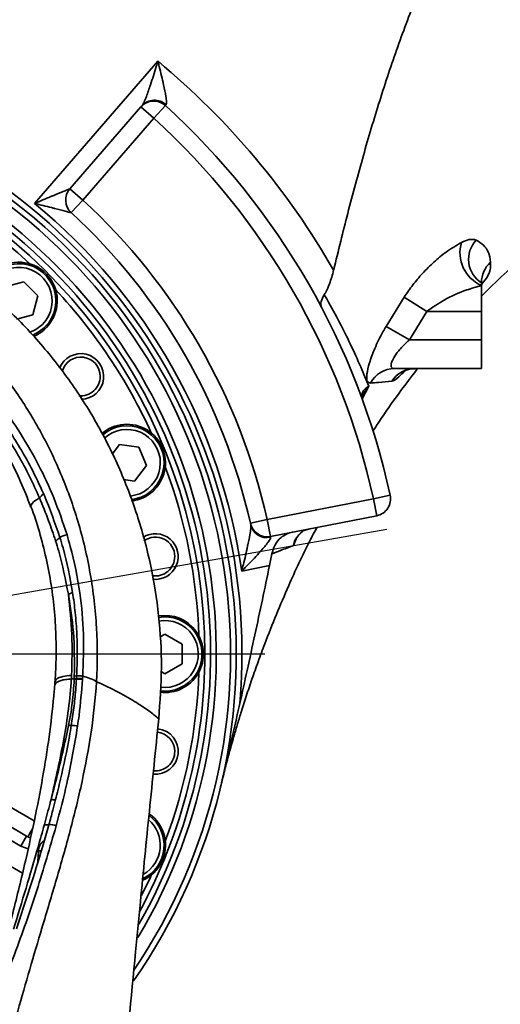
# Model space of a CAD drawing. Header units: millimetres. Extents: x -8713 to 3261, y -18743 to -8704.
# Tile 94 of 156: x -4051 to -3966, y -11454 to -11282. Entities that reach past the tile are written whole.
import ezdxf

# ---------------------------------------------------------------- set-up
doc = ezdxf.new("R2010")
doc.units = ezdxf.units.MM
doc.header["$LTSCALE"] = 10
doc.header["$PDSIZE"] = -1
doc.linetypes.add('CENTER', pattern=[50.8, 31.75, -6.35, 6.35, -6.35])
doc.linetypes.add('CENTERX2', pattern=[20.32, 12.7, -2.54, 2.54, -2.54])
doc.layers.get('Defpoints').update_dxf_attribs({"true_color": 0x5e5e5e})
doc.layers.add('细实线层', color=7, linetype='Continuous')
doc.dimstyles.new('ISO-25', dxfattribs={"dimscale": 20, "dimtxt": 4, "dimasz": 3.05, "dimexe": 3, "dimexo": 0.625, "dimtad": 1, "dimdec": 0, "dimtxsty": 'Standard', "dimcen": 2.5, "dimclrd": 1, "dimclre": 1, "dimclrt": 4, "dimadec": 1, "dimazin": 2, "dimtfac": 1, "dimtdec": 0, "dimtmove": 0, "dimatfit": 0, "dimfxl": 1, "dimarcsym": 0})

# ---------------------------------------------------------------- blocks, each defined once
blk = doc.blocks.new('*U156')
at = {"color": 0, "linetype": 'CENTER', "transparency": 16777216}
blk.add_line((3.6, 0), (105.02, 0), dxfattribs=at)
blk = doc.blocks.new('*D178')
at = {"color": 1, "lineweight": -2, "transparency": 16777216}
for p, q in [((-4456.15, -11079.62), (-4456.15, -10887.56)), ((-4021.75, -11140.62), (-4516.15, -11140.62)), ((-4456.15, -11223.12), (-4456.15, -11140.62)), ((-4189.07, -11223.12), (-4516.15, -11223.12)), ((-4456.15, -11284.12), (-4456.15, -11345.12))]:
    blk.add_line(p, q, dxfattribs=at)
at = {"color": 1, "lineweight": 20, "transparency": 16777216}
for points in [[(-4466.32, -11079.62), (-4445.98, -11079.62), (-4456.15, -11140.62)], [(-4466.32, -11284.12), (-4445.98, -11284.12), (-4456.15, -11223.12)]]:
    blk.add_solid(points, dxfattribs=at)
at = {"layer": 'Defpoints', "color": 0, "lineweight": 20, "transparency": 16777216}
for p in [(-4456.15, -11140.62), (-4009.25, -11140.62), (-4176.57, -11223.12)]:
    blk.add_point(p, dxfattribs=at)
at = {"color": 4, "transparency": 16777216, "insert": (-4508.65, -10953.09), "char_height": 80, "attachment_point": 5, "rotation": 90}
blk.add_mtext('83', dxfattribs=at)
blk = doc.blocks.new('*D179')
at = {"color": 1, "lineweight": -2, "transparency": 16777216}
for p, q in [((-4112.58, -11271.71), (-4112.58, -10963.58)), ((-2969.38, -11152.6), (-2969.38, -10963.58)), ((-4051.58, -11023.58), (-3030.38, -11023.58))]:
    blk.add_line(p, q, dxfattribs=at)
at = {"color": 1, "lineweight": 20, "transparency": 16777216}
for points in [[(-4051.58, -11013.42), (-4051.58, -11033.75), (-4112.58, -11023.58)], [(-3030.38, -11013.42), (-3030.38, -11033.75), (-2969.38, -11023.58)]]:
    blk.add_solid(points, dxfattribs=at)
at = {"layer": 'Defpoints', "color": 0, "lineweight": 20, "transparency": 16777216}
for p in [(-2969.38, -11023.58), (-2969.38, -11165.1), (-4112.58, -11284.21)]:
    blk.add_point(p, dxfattribs=at)
at = {"color": 4, "transparency": 16777216, "insert": (-3540.98, -10971.08), "char_height": 80, "attachment_point": 5}
blk.add_mtext('1143', dxfattribs=at)
blk = doc.blocks.new('*D168')
at = {"color": 1, "lineweight": -2, "transparency": 16777216}
for p, q in [((-2624.13, -11223.12), (-2362.13, -11223.12)), ((-3337.5, -11596.02), (-3395.99, -11655.27))]:
    blk.add_line(p, q, dxfattribs=at)
blk.add_arc((-2969.38, -11223.12), 547.25, 231.7592, 353.6101, dxfattribs=at)
at = {"color": 1, "lineweight": 20, "transparency": 16777216}
for points in [[(-2435.68, -11283.46), (-2415.38, -11284.6), (-2422.13, -11223.12)], [(-3314.83, -11660.56), (-3301.38, -11645.32), (-3353.84, -11612.57)]]:
    blk.add_solid(points, dxfattribs=at)
at = {"layer": 'Defpoints', "color": 0, "lineweight": 20, "transparency": 16777216}
for p in [(-4176.57, -11223.12), (-2969.38, -11223.12), (-2636.63, -11223.12), (-3328.72, -11587.13), (-2967.03, -11770.37)]:
    blk.add_point(p, dxfattribs=at)
at = {"color": 4, "transparency": 16777216, "insert": (-2778.75, -11679.18), "char_height": 80, "attachment_point": 5, "rotation": 22.6847}
blk.add_mtext('130%%D', dxfattribs=at)
blk = doc.blocks.new('*D169')
at = {"color": 1, "lineweight": -2, "transparency": 16777216}
blk.add_arc((-3969.93, -11223.12), 395.04, 288.8561, 351.1439, dxfattribs=at)
at = {"color": 1, "lineweight": 20, "transparency": 16777216}
for points in [[(-3589.74, -11283.16), (-3569.46, -11284.73), (-3574.89, -11223.12)], [(-3839.72, -11606.81), (-3844.79, -11587.12), (-3901.33, -11612.16)]]:
    blk.add_solid(points, dxfattribs=at)
at = {"layer": 'Defpoints', "color": 0, "lineweight": 20, "transparency": 16777216}
for p in [(-4176.57, -11223.12), (-2636.63, -11223.12), (-3945.16, -11363.6), (-3734.03, -11539.99), (-3746.65, -12489.44)]:
    blk.add_point(p, dxfattribs=at)
at = {"color": 4, "transparency": 16777216, "insert": (-3707.87, -11443.02), "char_height": 80, "attachment_point": 5, "rotation": 50}
blk.add_mtext('80°', dxfattribs=at)
blk = doc.blocks.new('*D170')
at = {"color": 1, "lineweight": -2, "transparency": 16777216}
blk.add_arc((-4112.58, -12173.12), 253.67, 304.2348, 76.1888, dxfattribs=at)
at = {"color": 1, "lineweight": 20, "transparency": 16777216}
for points in [[(-4053.24, -11936.88), (-4050.8, -11916.69), (-4112.58, -11919.45)], [(-3965.2, -12391.88), (-3974.53, -12373.81), (-4024.06, -12410.85)]]:
    blk.add_solid(points, dxfattribs=at)
at = {"layer": 'Defpoints', "color": 0, "lineweight": 20, "transparency": 16777216}
for p in [(-4112.58, -11396.72), (-4112.58, -12138.75), (-4112.58, -12173.12), (-3869.21, -12244.68), (-3840.39, -12904.09)]:
    blk.add_point(p, dxfattribs=at)
at = {"color": 4, "transparency": 16777216, "insert": (-3810.81, -12118.76), "char_height": 80, "attachment_point": 5, "rotation": 280.2118}
blk.add_mtext('160%%D', dxfattribs=at)

msp = doc.modelspace()

# ---------------------------------------------------------------- linework, layer by layer
at = {"color": 2, "linetype": 'CENTERX2'}
msp.add_line((-4111.28, -11393.12), (-3943.81, -11363.88), dxfattribs=at)
at = {"color": 4}
for centre, radius, start, end in [((-4112.58, -12173.12), 1935.77, 290, 188), ((-4884.99, -12281.68), 1155.77, 26.45821, 69.54179)]:
    msp.add_arc(centre, radius, start, end, dxfattribs=at)
at = {"layer": '细实线层', "linetype": 'Continuous', "lineweight": 35}
for p, q in [((-4047.95, -11314.21), (-4026.3, -11289.29)), ((-4041.75, -11311.65), (-4029.28, -11297.3)), ((-4027.02, -11299.27), (-4029.28, -11297.3)), ((-4027.02, -11299.27), (-4025, -11297.05)), ((-4027.02, -11299.27), (-4039.49, -11313.61)), ((-4039.49, -11313.61), (-4041.75, -11311.65)), ((-4041.52, -11315.82), (-4039.49, -11313.61)), ((-4053.16, -11328.8), (-4049.81, -11327.91)), ((-4049.81, -11327.91), (-4047.36, -11330.36)), ((-3969.58, -11328.12), (-3969.58, -11328.58)), ((-3969.58, -11328.58), (-3969.58, -11333.12)), ((-4047.36, -11330.36), (-4048.26, -11333.7)), ((-3986.32, -11335.74), (-3983.13, -11330.61)), ((-3979.18, -11333.12), (-3983.13, -11330.61)), ((-4048.26, -11333.7), (-4051.08, -11334.46)), ((-3979.18, -11333.12), (-3982.21, -11338.12)), ((-3969.58, -11333.12), (-3979.18, -11333.12)), ((-3969.58, -11333.12), (-3969.58, -11338.12)), ((-3982.21, -11338.12), (-3986.32, -11335.74)), ((-3982.21, -11338.12), (-3969.58, -11338.12)), ((-3969.58, -11338.12), (-3969.58, -11343.12)), ((-3969.58, -11343.12), (-3984.81, -11343.12)), ((-3989.35, -11346.22), (-3990.49, -11348.4)), ((-3990.47, -11348.03), (-3990.36, -11347.76)), ((-4034.34, -11358.1), (-4033.06, -11356.44)), ((-4033.06, -11356.44), (-4029.63, -11356.89)), ((-4029.63, -11356.89), (-4028.3, -11360.09)), ((-4028.3, -11360.09), (-4030.41, -11362.84)), ((-4030.41, -11362.84), (-4032.34, -11362.58)), ((-4007.18, -11369.58), (-3988.52, -11365.95)), ((-3988.52, -11365.95), (-3985.59, -11365.31)), ((-3987.95, -11368.9), (-3988.52, -11365.95)), ((-4010.1, -11370.23), (-4007.18, -11369.58)), ((-4006.6, -11372.52), (-4007.18, -11369.58)), ((-3987.95, -11368.9), (-4006.6, -11372.52)), ((-4002.06, -11372.95), (-4002.57, -11374.14)), ((-4006.34, -11375.6), (-4006.74, -11377.64)), ((-4006.74, -11377.64), (-4011.62, -11378.59)), ((-4025.99, -11390.19), (-4025.08, -11389.66)), ((-4025.08, -11389.66), (-4022.08, -11391.39)), ((-4022.08, -11391.39), (-4022.08, -11394.86)), ((-4022.08, -11394.86), (-4025.08, -11396.59)), ((-4041.5, -11397.49), (-4040.98, -11397.45)), ((-4040.98, -11397.45), (-4040.58, -11397.41)), ((-4040.97, -11397.02), (-4040.56, -11396.96)), ((-4040.58, -11397.41), (-4040.59, -11397.52)), ((-4040.56, -11396.96), (-4040.58, -11397.41)), ((-4039.52, -11397.47), (-4039.53, -11397.58)), ((-4039.49, -11397.02), (-4039.52, -11397.47)), ((-4025.08, -11396.59), (-4025.75, -11396.2)), ((-4044.37, -11397.93), (-4044.41, -11398.56)), ((-4037.09, -11397.97), (-4037.09, -11397.97)), ((-4025.08, -11399.62), (-4025.93, -11399.57)), ((-4061.06, -11414.78), (-4048, -11422.33)), ((-4052.71, -11423.07), (-4049.34, -11425.01)), ((-4045.43, -11423.03), (-4045.63, -11423.71)), ((-4050.34, -11426.75), (-4053.71, -11424.8)), ((-4050.34, -11426.75), (-4049.34, -11425.01)), ((-4049.07, -11427.22), (-4050.34, -11426.75)), ((-4028.3, -11426.16), (-4028.38, -11426.33)), ((-4055.71, -11428.26), (-4050.06, -11431.52)), ((-4047.35, -11429.44), (-4047.27, -11427.57)), ((-4047.27, -11427.57), (-4046.75, -11427.59)), ((-4030.24, -11445.28), (-4029.39, -11436.53)), ((-4051.1, -11441.26), (-4050.45, -11439.31))]:
    msp.add_line(p, q, dxfattribs=at)
at = {"layer": '细实线层', "linetype": 'Continuous', "lineweight": 35, "flags": 128}
for points in [[(-4048.83, -11336.79), (-4047.73, -11336.29), (-4046.57, -11335.39)], [(-4046.11, -11335.85), (-4047.29, -11336.78), (-4048.27, -11337.28)], [(-4048.55, -11367.38), (-4048.57, -11367.29), (-4048.52, -11367.04), (-4048.34, -11366.75), (-4048.04, -11366.43), (-4047.62, -11366.09), (-4047.09, -11365.74)], [(-4031.25, -11365.47), (-4030.91, -11365.43), (-4029.5, -11365.04)], [(-4029.25, -11365.64), (-4030.7, -11366.06), (-4031.01, -11366.1)], [(-4027.47, -11431.84), (-4027.64, -11432.2), (-4029.19, -11435.41)]]:
    msp.add_lwpolyline(points, dxfattribs=at)
at = {"layer": '细实线层', "linetype": 'Continuous', "lineweight": 35}
for centre, radius, start, end in [((-4112.58, -11393.12), 135, 29.8629, 50.2733), ((-4112.58, -11393.12), 101, 355.0698, 157.8773), ((-4112.58, -11393.12), 100, 325.0709, 214.9977), ((-4112.58, -11393.12), 99, 325.9888, 213.8986), ((-4112.58, -11393.12), 96.5, 329.0153, 210.9889), ((-4027.02, -11299.27), 3, 47.6464, 139), ((-4026.92, -11299.09), 2.96, 46.8114, 138.0323), ((-4112.58, -11393.12), 130, 12.3536, 47.6464), ((-4112.58, -11393.12), 95.5, 330.2852, 209.7729), ((-4112.58, -11393.12), 94.5, 0, 208.3555), ((-4112.58, -11393.12), 127, 12.3536, 47.6464), ((-4112.58, -11393.12), 93.5, 46.9589, 65.5411), ((-4039.49, -11313.61), 3, 139, 227.4082), ((-4112.58, -11393.12), 102, 8.1903, 50.6854), ((-4112.58, -11393.12), 108, 12.5918, 47.4082), ((-4112.58, -11393.12), 105, 12.5918, 47.4082), ((-3967.07, -11322.82), 6.28, 163.3999, 246.4355), ((-3966.94, -11323.98), 4.91, 136.7803, 237.5983), ((-4050.71, -11331.25), 6.75, 80.9887, 160.5396), ((-4050.71, -11331.25), 6.5, 315, 161.5176), ((-4050.71, -11331.25), 6.75, 292.4482, 80.9887), ((-3964.94, -11328.02), 4.64, 131.0332, 181.2493), ((-4050.71, -11331.25), 5.85, 315, 163.6467), ((-4112.58, -11393.12), 93.5, 24.4589, 43.0411), ((-4039.82, -11344.51), 4, 270.978, 158.9207), ((-4039.82, -11344.51), 3.4, 0, 164.9729), ((-3984.78, -11347.93), 4.81, 90.3938, 152.1104), ((-3981.23, -11348), 4.87, 90.1911, 147.0445), ((-4039.82, -11344.51), 3.4, 263.6327, 0), ((-4031.74, -11359.64), 6.75, 58.4887, 131.2011), ((-4031.74, -11359.64), 6.5, 292.5, 131.4616), ((-4031.74, -11359.64), 5.85, 292.5, 133.2937), ((-4031.74, -11359.64), 6.75, 276.9152, 58.4887), ((-4112.58, -11393.12), 93.5, 1.9589, 20.5411), ((-4048.79, -11363.51), 2.81, 307.1073, 328.3314), ((-3988.52, -11365.95), 3, 281, 12.3536), ((-4007.18, -11369.58), 3, 192.5918, 281), ((-4007.18, -11369.79), 2.95, 193.3666, 281.9865), ((-4046.33, -11369.79), 4.07, 300.5601, 314.1692), ((-4041.83, -11375.38), 3.15, 97.7288, 121.9657), ((-4026.76, -11376.05), 4, 263.0677, 122.9066), ((-4026.76, -11376.05), 3.4, 0, 126.2909), ((-4026.76, -11376.05), 3.4, 260.2505, 0), ((-4043.87, -11377.39), 5.58, 289.4108, 297.7839), ((-4025.08, -11393.12), 6.75, 35.9887, 99.6035), ((-4025.08, -11393.12), 6.5, 270, 99.8741), ((-4025.08, -11393.12), 5.85, 262.0372, 100.6943), ((-4025.08, -11393.12), 6.75, 262.7582, 35.9887), ((-4112.58, -11393.12), 94.5, 331.536, 0), ((-4041.75, -11390.94), 6.68, 276.5421, 279.9885), ((-4040.26, -11400.73), 3.23, 76.931, 95.9247), ((-4112.58, -11393.12), 93.5, 339.4589, 358.0411), ((-4041.31, -11398.32), 7.33, 264.826, 268.5366), ((-4041.3, -11408.68), 3.04, 72.8245, 93.7898), ((-4026.76, -11410.19), 4, 264.3172, 83.9942), ((-4026.76, -11410.19), 3.4, 0, 83.9181), ((-4026.76, -11410.19), 3.4, 264.3924, 0), ((-4044.45, -11414.28), 4.36, 262.0606, 272.5438), ((-4031.74, -11426.61), 6.5, 295.7213, 52.9315), ((-4031.74, -11426.61), 6.75, 13.4887, 54.6743), ((-4045.7, -11419.65), 3.39, 261.1487, 274.5807), ((-4045.15, -11425.45), 2.44, 65.8651, 96.7104), ((-4031.74, -11426.61), 5.85, 299.5644, 49.6228), ((-4031.74, -11426.61), 6.75, 294.4043, 13.4887)]:
    msp.add_arc(centre, radius, start, end, dxfattribs=at)
for points, knots in [([(-3995.5, -11325.9), (-3995.09, -11324.21), (-3994.29, -11320.89), (-3993.02, -11315.87), (-3991.7, -11310.87), (-3990.32, -11305.89), (-3988.44, -11299.41), (-3985.96, -11291.49), (-3982.66, -11282.19), (-3978.96, -11273.1), (-3974.73, -11264.24), (-3969.83, -11255.67), (-3964.62, -11248.28), (-3959.23, -11242.09), (-3953.81, -11237.03), (-3947.84, -11232.64), (-3942.08, -11229.43), (-3936.79, -11227.19), (-3932.1, -11225.64), (-3926.56, -11224.3), (-3920.03, -11223.31), (-3915.1, -11223.19), (-3912.58, -11223.12)], [0, 0, 0, 0, 0.036376, 0.070964, 0.10795, 0.144049, 0.178567, 0.248405, 0.316874, 0.383976, 0.45278, 0.521226, 0.589335, 0.640671, 0.692001, 0.743326, 0.794647, 0.8288, 0.862944, 0.897331, 0.947521, 1, 1, 1, 1]), ([(-4029.11, -11297.11), (-4029.01, -11296.96), (-4028.89, -11296.78), (-4028.63, -11296.23), (-4028.23, -11295.23), (-4027.5, -11293.13), (-4026.83, -11291.01), (-4026.4, -11289.62), (-4026.3, -11289.3), (-4026.3, -11289.29)], [0, 0, 0, 0, 0.106118, 0.125681, 0.269485, 0.523729, 0.891224, 0.998029, 1, 1, 1, 1]), ([(-4026.3, -11289.29), (-4026.29, -11289.3), (-4026.22, -11289.62), (-4025.88, -11291.01), (-4025.37, -11293.13), (-4024.94, -11295.23), (-4024.82, -11296.23), (-4024.81, -11296.72), (-4024.86, -11296.85), (-4024.89, -11296.93)], [0, 0, 0, 0, 0.001697, 0.106395, 0.46712, 0.718951, 0.864446, 0.905864, 1, 1, 1, 1]), ([(-4026.17, -11404.5), (-4025.95, -11401.49), (-4025.51, -11395.46), (-4026.05, -11386.39), (-4027.47, -11377.44), (-4029.83, -11368.68), (-4033.09, -11360.22), (-4037.21, -11352.13), (-4042.15, -11344.52), (-4047.86, -11337.46), (-4054.29, -11331.02), (-4061.36, -11325.29), (-4068.99, -11320.32), (-4077.11, -11316.18), (-4085.62, -11312.9), (-4093.84, -11310.7), (-4101.62, -11309.35), (-4106.46, -11309.02), (-4108.88, -11308.86)], [0, 0, 0, 0, 0.064125, 0.12825, 0.192375, 0.2565, 0.320625, 0.384749, 0.448874, 0.512999, 0.577123, 0.641248, 0.705372, 0.769496, 0.83362, 0.897744, 0.948872, 1, 1, 1, 1]), ([(-4047.95, -11314.21), (-4047.95, -11314.21), (-4047.46, -11314), (-4046.5, -11313.59), (-4045.38, -11313.13), (-4044.11, -11312.6), (-4043.01, -11312.15), (-4042.15, -11311.81), (-4041.84, -11311.68), (-4041.75, -11311.65), (-4041.75, -11311.65), (-4041.75, -11311.65)], [0, 0, 0, 0, 0.001982, 0.200363, 0.396145, 0.467043, 0.740131, 0.873177, 0.921688, 0.989526, 1, 1, 1, 1]), ([(-4188.07, -11397.97), (-4188.07, -11397.97), (-4188.21, -11395.52), (-4188.28, -11390.61), (-4187.67, -11382.65), (-4186.14, -11374.16), (-4183.48, -11365.3), (-4179.82, -11356.76), (-4175.14, -11348.68), (-4169.52, -11341.16), (-4163.14, -11334.48), (-4156.11, -11328.75), (-4148.59, -11323.96), (-4140.72, -11320.17), (-4132.64, -11317.41), (-4124.49, -11315.6), (-4117.69, -11314.87), (-4110.96, -11314.72), (-4104.31, -11315.11), (-4096.34, -11316.45), (-4088.6, -11318.63), (-4081.2, -11321.63), (-4074.21, -11325.37), (-4067.61, -11329.84), (-4061.52, -11335.02), (-4055.97, -11340.83), (-4050.98, -11347.29), (-4046.65, -11354.34), (-4043.03, -11361.92), (-4040.09, -11370.17), (-4038, -11379.06), (-4036.9, -11388.49), (-4036.9, -11394.82), (-4037.09, -11397.97), (-4037.09, -11397.97)], [0, 0, 0, 0, 0, 0.029714, 0.059427, 0.096609, 0.133902, 0.171076, 0.208437, 0.245924, 0.283267, 0.318283, 0.353422, 0.388427, 0.420905, 0.453493, 0.485969, 0.50075, 0.53218, 0.563712, 0.595144, 0.62623, 0.657411, 0.688503, 0.720357, 0.752304, 0.784168, 0.817819, 0.851564, 0.885224, 0.923442, 0.961782, 1, 1, 1, 1, 1]), ([(-4041.52, -11315.82), (-4041.52, -11315.82), (-4041.52, -11315.82), (-4041.61, -11315.8), (-4041.93, -11315.72), (-4042.8, -11315.49), (-4043.94, -11315.2), (-4045.74, -11314.74), (-4046.94, -11314.45), (-4047.95, -11314.21), (-4047.95, -11314.21)], [0, 0, 0, 0, 0.010565, 0.080207, 0.127572, 0.260388, 0.532326, 0.603082, 0.998001, 1, 1, 1, 1]), ([(-3983.13, -11330.61), (-3982.64, -11329.89), (-3981.63, -11328.43), (-3979.87, -11326.36), (-3977.92, -11324.42), (-3975.59, -11322.5), (-3973.99, -11321.56), (-3973.08, -11321.03)], [0, 0, 0, 0, 0.169016, 0.34289, 0.539876, 0.741576, 1, 1, 1, 1]), ([(-3973.08, -11321.03), (-3972.63, -11320.83), (-3971.57, -11320.36), (-3970.9, -11320.52), (-3970.53, -11320.61)], [0, 0, 0, 0, 0.433228, 1, 1, 1, 1]), ([(-3970.53, -11320.61), (-3970.07, -11320.89), (-3969.14, -11321.46), (-3968.23, -11322.79), (-3968.07, -11323.89), (-3967.98, -11324.52)], [0, 0, 0, 0, 0.295567, 0.595714, 1, 1, 1, 1]), ([(-3967.98, -11324.52), (-3967.98, -11324.85), (-3967.97, -11325.35), (-3968.07, -11326.03), (-3968.41, -11326.8), (-3968.9, -11327.59), (-3969.45, -11328.25), (-3969.58, -11328.4)], [0, 0, 0, 0, 0.343968, 0.517424, 0.690174, 0.928379, 1, 1, 1, 1]), ([(-4090.48, -11326.28), (-4089.06, -11326.79), (-4086.19, -11327.82), (-4082.01, -11329.72), (-4077.96, -11331.88), (-4074.1, -11334.29), (-4070.46, -11336.93), (-4067.04, -11339.77), (-4063.87, -11342.82), (-4060.89, -11346.09), (-4058.11, -11349.58), (-4055.54, -11353.3), (-4053.18, -11357.23), (-4051.08, -11361.35), (-4049.55, -11364.75), (-4048.83, -11366.81), (-4048.63, -11367.4)], [0, 0, 0, 0, 0.0732, 0.148215, 0.222829, 0.296885, 0.370263, 0.442891, 0.514879, 0.587177, 0.661159, 0.736276, 0.812547, 0.889936, 0.968358, 1, 1, 1, 1]), ([(-3995.5, -11325.9), (-3995.73, -11326.72), (-3996.1, -11328.09), (-3996.74, -11329.5), (-3997.07, -11330.04), (-3997.16, -11330.19)], [0, 0, 0, 0, 0.512754, 0.859796, 1, 1, 1, 1]), ([(-3969.58, -11330.46), (-3969.26, -11330.14), (-3967.66, -11328.47), (-3965.93, -11326.92), (-3964.55, -11325.67)], [0, 0, 0, 0, 0.194553, 1, 1, 1, 1]), ([(-3969.58, -11328.58), (-3970.44, -11328.82), (-3972.62, -11329.43), (-3975.94, -11330.86), (-3978.18, -11332.42), (-3979.18, -11333.12)], [0, 0, 0, 0, 0.266708, 0.671748, 1, 1, 1, 1]), ([(-3969.58, -11328.78), (-3969.56, -11328.64), (-3969.54, -11328.36), (-3969.41, -11327.99), (-3969.39, -11327.95), (-3969.39, -11327.93)], [0, 0, 0, 0, 0.373988, 0.747234, 1, 1, 1, 1]), ([(-3969.54, -11328.22), (-3969.54, -11328.19), (-3969.54, -11328.15), (-3969.54, -11328.17), (-3969.54, -11328.17)], [0, 0, 0, 0, 0.814167, 1, 1, 1, 1]), ([(-3997.55, -11332.56), (-3997.55, -11332.56), (-3997.58, -11332.5), (-3997.73, -11332.15), (-3997.81, -11331.4), (-3997.38, -11330.59), (-3997.16, -11330.19)], [0, 0, 0, 0, 0.003523, 0.096618, 0.547571, 1, 1, 1, 1]), ([(-3997.16, -11330.19), (-3997.01, -11330.44), (-3996.85, -11330.68), (-3996.69, -11330.93), (-3996.69, -11330.93)], [0, 0, 0, 0, 0.999965, 1, 1, 1, 1]), ([(-3996.69, -11330.93), (-3996.69, -11330.93), (-3995.86, -11332.42), (-3994.38, -11335.17), (-3992.4, -11339.14), (-3990.67, -11342.95), (-3989.79, -11345.13), (-3989.35, -11346.22)], [0, 0, 0, 0, 0.000001, 0.220747, 0.442964, 0.720808, 1, 1, 1, 1]), ([(-3989.03, -11345.68), (-3989.26, -11345.63), (-3989.71, -11345.51), (-3989.74, -11344.19), (-3989.28, -11342.15), (-3988.31, -11339.54), (-3987.24, -11337.32), (-3986.5, -11336.05), (-3986.32, -11335.74)], [0, 0, 0, 0, 0.182926, 0.364185, 0.542197, 0.72781, 0.932787, 1, 1, 1, 1]), ([(-4064.3, -11338.4), (-4062.1, -11340.44), (-4058.37, -11343.89), (-4053.86, -11349.41), (-4050.28, -11354.53), (-4047.16, -11359.99), (-4044.38, -11365.91), (-4042.98, -11370.08), (-4042.25, -11372.26)], [0, 0, 0, 0, 0.218314, 0.369174, 0.520038, 0.675301, 0.830568, 1, 1, 1, 1]), ([(-3982.21, -11338.12), (-3982.39, -11338.28), (-3983.06, -11338.87), (-3984.07, -11339.93), (-3984.96, -11341.17), (-3985.31, -11341.9), (-3985.46, -11342.43), (-3985.46, -11342.72), (-3985.3, -11343.02), (-3985.09, -11343.12), (-3984.85, -11343.12), (-3984.81, -11343.12)], [0, 0, 0, 0, 0.076576, 0.300036, 0.487871, 0.624005, 0.657048, 0.792208, 0.824814, 0.971818, 1, 1, 1, 1]), ([(-3988.62, -11354.1), (-3988.28, -11353.57), (-3986.82, -11351.29), (-3984.38, -11347.89), (-3982.07, -11344.78), (-3980.95, -11343.37), (-3980.75, -11343.12)], [0, 0, 0, 0, 0.13926, 0.599236, 0.929515, 1, 1, 1, 1]), ([(-3982.94, -11343.48), (-3983.21, -11343.74), (-3984.01, -11344.56), (-3984.83, -11345.22), (-3985.2, -11345.32), (-3985.32, -11345.35)], [0, 0, 0, 0, 0.256815, 0.778645, 1, 1, 1, 1]), ([(-3983.36, -11343.69), (-3983.36, -11343.69), (-3983.37, -11343.69), (-3983.11, -11343.53), (-3982.57, -11343.31), (-3981.9, -11343.13), (-3981.42, -11343.15), (-3981.23, -11343.15)], [0, 0, 0, 0, 0.142137, 0.348588, 0.579188, 0.838231, 1, 1, 1, 1]), ([(-3985.32, -11345.35), (-3986.07, -11345.41), (-3987.21, -11345.51), (-3988.57, -11345.64), (-3989.03, -11345.68)], [0, 0, 0, 0, 0.658835, 1, 1, 1, 1]), ([(-3990.45, -11348.56), (-3990.51, -11348.18), (-3990.62, -11347.4), (-3990.04, -11346.69), (-3989.54, -11346.33), (-3989.35, -11346.22), (-3989.35, -11346.22)], [0, 0, 0, 0, 0.379458, 0.787578, 0.997319, 1, 1, 1, 1]), ([(-3989.35, -11346.22), (-3989.35, -11346.23), (-3989.63, -11346.59), (-3990.02, -11347.09), (-3990.26, -11347.64), (-3990.32, -11347.78)], [0, 0, 0, 0, 0.009423, 0.746203, 1, 1, 1, 1]), ([(-4052.63, -11353.58), (-4051.2, -11355.86), (-4048.89, -11359.54), (-4047.09, -11363.48), (-4046.4, -11364.98)], [0, 0, 0, 0, 0.6179803, 1, 1, 1, 1]), ([(-4047.09, -11365.74), (-4047.65, -11364.5), (-4049.38, -11360.63), (-4051.58, -11356.96), (-4053.08, -11354.47)], [0, 0, 0, 0, 0.320782, 1, 1, 1, 1]), ([(-4044.26, -11373.3), (-4044.65, -11372.12), (-4045.5, -11369.57), (-4046.54, -11367.08), (-4047.09, -11365.74)], [0, 0, 0, 0, 0.461875, 1, 1, 1, 1]), ([(-4046.4, -11364.98), (-4046.36, -11365.07), (-4045.25, -11367.6), (-4044.36, -11370.2), (-4043.49, -11372.71)], [0, 0, 0, 0, 0.036968, 1, 1, 1, 1]), ([(-4048.56, -11367.39), (-4048.5, -11367.53), (-4047.86, -11369.14), (-4046.91, -11372.32), (-4045.74, -11376.92), (-4044.89, -11381.61), (-4044.34, -11386.32), (-4044.14, -11391.06), (-4044.16, -11394.93), (-4044.29, -11397.23), (-4044.33, -11397.95)], [0, 0, 0, 0, 0.014821, 0.166223, 0.318623, 0.472081, 0.626279, 0.776785, 0.930858, 1, 1, 1, 1]), ([(-4015.32, -11416.4), (-4015.09, -11415.43), (-4014.65, -11413.63), (-4013.89, -11410.73), (-4013.15, -11408.06), (-4012.44, -11405.65), (-4011.7, -11403.24), (-4010.83, -11400.5), (-4009.82, -11397.5), (-4008.74, -11394.44), (-4006.7, -11388.93), (-4003.76, -11381.87), (-4000.64, -11375.09), (-3998.87, -11371.75), (-3998.43, -11370.94)], [0, 0, 0, 0, 0.094432, 0.175658, 0.245885, 0.292804, 0.336195, 0.394534, 0.454132, 0.515359, 0.578212, 0.786287, 0.947647, 1, 1, 1, 1]), ([(-4011.62, -11378.59), (-4011.62, -11378.59), (-4011.52, -11378.21), (-4011.15, -11376.76), (-4010.64, -11374.59), (-4010.2, -11372.46), (-4010.06, -11371.44), (-4010.02, -11370.85), (-4010.03, -11370.65), (-4010.05, -11370.47)], [0, 0, 0, 0, 0.001969, 0.126231, 0.490799, 0.734281, 0.875632, 0.893697, 1, 1, 1, 1]), ([(-4001.14, -11371.84), (-4001.12, -11371.82), (-4000.84, -11371.47), (-4000.23, -11371.32), (-3999.66, -11371.18)], [0, 0, 0, 0, 0.062297, 1, 1, 1, 1]), ([(-4042.01, -11382.66), (-4042.51, -11380.11), (-4043.12, -11376.96), (-4044.07, -11373.89), (-4044.26, -11373.3)], [0, 0, 0, 0, 0.804784, 1, 1, 1, 1]), ([(-4043.49, -11372.71), (-4043.31, -11373.32), (-4042.34, -11376.48), (-4041.75, -11379.72), (-4041.27, -11382.33)], [0, 0, 0, 0, 0.194485, 1, 1, 1, 1]), ([(-4042.25, -11372.26), (-4042.06, -11372.93), (-4041.07, -11376.26), (-4039.93, -11382.07), (-4039.22, -11389.7), (-4039.4, -11394.57), (-4039.49, -11397.02)], [0, 0, 0, 0, 0.08272, 0.414185, 0.70566, 1, 1, 1, 1]), ([(-4006.57, -11372.68), (-4006.57, -11372.77), (-4006.59, -11372.9), (-4006.82, -11373.31), (-4007.4, -11374.09), (-4008.78, -11375.67), (-4010.31, -11377.27), (-4011.35, -11378.32), (-4011.61, -11378.59), (-4011.62, -11378.59)], [0, 0, 0, 0, 0.095284, 0.13453, 0.278014, 0.519517, 0.876965, 0.998314, 1, 1, 1, 1]), ([(-4002.72, -11371.77), (-4002.72, -11371.77), (-4003.44, -11371.91), (-4004.6, -11372.47), (-4005.86, -11373.89), (-4006.19, -11375.08), (-4006.34, -11375.6)], [0, 0, 0, 0, 0.0019439, 0.4428042, 0.752045, 1, 1, 1, 1]), ([(-4002.57, -11374.14), (-4002.57, -11374.14), (-4002.5, -11373.78), (-4002.24, -11372.9), (-4001.55, -11372.24), (-4001.14, -11371.84)], [0, 0, 0, 0, 0.00319, 0.405033, 1, 1, 1, 1]), ([(-4002.26, -11373.39), (-4002.37, -11373.63), (-4002.48, -11373.88), (-4002.57, -11374.14), (-4002.57, -11374.14)], [0, 0, 0, 0, 0.978044, 1, 1, 1, 1]), ([(-4002.29, -11373.38), (-4002.29, -11373.37), (-4002.17, -11373.02), (-4001.79, -11372.45), (-4001.36, -11371.92), (-4001, -11371.73), (-4000.98, -11371.72)], [0, 0, 0, 0, 0.011683, 0.489796, 0.973744, 1, 1, 1, 1]), ([(-4002.57, -11374.14), (-4003.35, -11374.43), (-4004.72, -11374.94), (-4005.86, -11375.4), (-4006.31, -11375.59), (-4006.31, -11375.59)], [0, 0, 0, 0, 0.568378, 0.999998, 1, 1, 1, 1]), ([(-4006.31, -11375.59), (-4006.31, -11375.59), (-4006.32, -11375.59), (-4006.33, -11375.6), (-4006.34, -11375.6)], [0, 0, 0, 0, 0.000154, 1, 1, 1, 1]), ([(-4011.95, -11401.8), (-4011.52, -11399.87), (-4010.63, -11395.86), (-4009.32, -11389.8), (-4008.01, -11383.68), (-4007.16, -11379.64), (-4006.74, -11377.64)], [0, 0, 0, 0, 0.240151, 0.499152, 0.752329, 1, 1, 1, 1]), ([(-4040.97, -11397.02), (-4040.95, -11394.44), (-4040.92, -11389.61), (-4041.67, -11384.86), (-4042.01, -11382.66)], [0, 0, 0, 0, 0.536333, 1, 1, 1, 1]), ([(-4042.01, -11382.66), (-4041.76, -11385.01), (-4041.24, -11389.74), (-4041.39, -11394.48), (-4041.46, -11396.86)], [0, 0, 0, 0, 0.498044, 1, 1, 1, 1]), ([(-4041.27, -11382.33), (-4041.1, -11383.51), (-4040.76, -11385.95), (-4040.5, -11389.62), (-4040.41, -11393.33), (-4040.51, -11395.75), (-4040.56, -11396.96)], [0, 0, 0, 0, 0.242679, 0.503961, 0.751685, 1, 1, 1, 1]), ([(-4041.5, -11397.49), (-4041.5, -11397.49), (-4041.6, -11399.24), (-4041.94, -11402.76), (-4043.06, -11409.83), (-4044.25, -11415.08), (-4045.05, -11418.6)], [0, 0, 0, 0, 0.000003, 0.248806, 0.497736, 1, 1, 1, 1]), ([(-4044.34, -11398.56), (-4044.33, -11398.45), (-4044.31, -11398.23), (-4043.89, -11397.97), (-4043.32, -11397.75), (-4042.52, -11397.57), (-4041.84, -11397.52), (-4041.5, -11397.49)], [0, 0, 0, 0, 0.218031, 0.396153, 0.585861, 0.787146, 1, 1, 1, 1]), ([(-4044.33, -11397.94), (-4044.26, -11397.77), (-4044.14, -11397.43), (-4043.1, -11397.04), (-4042.01, -11396.92), (-4041.46, -11396.86)], [0, 0, 0, 0, 0.309976, 0.654988, 1, 1, 1, 1]), ([(-4041.46, -11396.86), (-4041.47, -11397.07), (-4041.48, -11397.28), (-4041.5, -11397.49), (-4041.5, -11397.49)], [0, 0, 0, 0, 0.999908, 1, 1, 1, 1]), ([(-4040.59, -11397.52), (-4040.64, -11398.15), (-4040.75, -11399.83), (-4041.03, -11402.55), (-4041.35, -11404.62), (-4041.5, -11405.65)], [0, 0, 0, 0, 0.234078, 0.616784, 1, 1, 1, 1]), ([(-4040.99, -11397.58), (-4040.99, -11397.53), (-4040.99, -11397.49), (-4040.98, -11397.45), (-4040.98, -11397.45)], [0, 0, 0, 0, 0.999557, 1, 1, 1, 1]), ([(-4040.98, -11397.45), (-4040.98, -11397.45), (-4040.98, -11397.31), (-4040.97, -11397.16), (-4040.97, -11397.02)], [0, 0, 0, 0, 0.000135, 1, 1, 1, 1]), ([(-4039.52, -11397.47), (-4039.58, -11397.46), (-4039.65, -11397.44), (-4039.85, -11397.41), (-4040.1, -11397.39), (-4040.38, -11397.39), (-4040.53, -11397.4), (-4040.58, -11397.41)], [0, 0, 0, 0, 0.171415, 0.237728, 0.536942, 0.836156, 1, 1, 1, 1]), ([(-4039.49, -11397.02), (-4039.59, -11397), (-4039.78, -11396.96), (-4040.11, -11396.94), (-4040.37, -11396.94), (-4040.51, -11396.96), (-4040.56, -11396.96)], [0, 0, 0, 0, 0.284572, 0.569145, 0.853717, 1, 1, 1, 1]), ([(-4039.49, -11397.02), (-4039.04, -11397.14), (-4038.02, -11397.41), (-4037.42, -11397.77), (-4037.09, -11397.97)], [0, 0, 0, 0, 0.437005, 1, 1, 1, 1]), ([(-4037.09, -11397.97), (-4037.09, -11397.97), (-4037.27, -11400.94), (-4037.92, -11406.83), (-4039.54, -11415.49), (-4041.65, -11424.04), (-4044.07, -11432.55), (-4047.23, -11443.03), (-4050.92, -11455.63), (-4054.99, -11470.35), (-4059.04, -11486.4), (-4062.93, -11503.79), (-4066.6, -11522.51), (-4070.35, -11544.49), (-4073.94, -11569.75), (-4077.11, -11598.32), (-4079.53, -11627), (-4081.23, -11655.74), (-4082.28, -11684.54), (-4082.71, -11713.35), (-4082.53, -11742.18), (-4081.71, -11773.43), (-4080.07, -11807.07), (-4077.42, -11843.07), (-4074.16, -11875.88), (-4070.54, -11905.5), (-4066.76, -11931.94), (-4062.43, -11958.28), (-4057.86, -11982.63), (-4053.16, -12005), (-4048.45, -12025.42), (-4043.34, -12045.68), (-4037.8, -12065.77), (-4031.9, -12085.64), (-4026.6, -12102.81), (-4021.97, -12117.29), (-4018.27, -12129.22), (-4015, -12141.23), (-4012.46, -12153.38), (-4011.44, -12161.63), (-4011.15, -12165.78), (-4011.15, -12165.78)], [0, 0, 0, 0, 0, 0.011737, 0.023498, 0.035297, 0.047107, 0.058885, 0.078665, 0.098453, 0.118236, 0.14264, 0.167053, 0.191461, 0.228033, 0.264608, 0.30117, 0.337733, 0.374291, 0.410849, 0.447405, 0.483961, 0.529727, 0.575503, 0.621268, 0.655189, 0.68911, 0.723035, 0.756959, 0.783715, 0.810475, 0.837228, 0.863999, 0.890777, 0.917545, 0.934043, 0.950588, 0.96711, 0.983572, 1, 1, 1, 1, 1]), ([(-4044.4, -11398.56), (-4044.43, -11398.9), (-4044.67, -11401.64), (-4045.22, -11406.73), (-4046.34, -11413.96), (-4047.77, -11421.52), (-4049.59, -11429.73), (-4051.83, -11438.89), (-4053.94, -11446.98), (-4055.24, -11452.1), (-4055.66, -11453.76)], [0, 0, 0, 0, 0.018387, 0.147117, 0.275287, 0.410173, 0.558165, 0.723311, 0.910216, 1, 1, 1, 1]), ([(-4041.98, -11405.62), (-4041.83, -11404.83), (-4041.58, -11403.54), (-4041.21, -11400.86), (-4041.08, -11398.97), (-4040.99, -11397.58)], [0, 0, 0, 0, 0.296617, 0.481575, 1, 1, 1, 1]), ([(-4039.53, -11397.58), (-4039.7, -11399.69), (-4039.94, -11402.43), (-4040.31, -11405.15), (-4040.4, -11405.78)], [0, 0, 0, 0, 0.766933, 1, 1, 1, 1]), ([(-4037.09, -11397.97), (-4035.77, -11398.58), (-4033.15, -11399.81), (-4030.18, -11401.51), (-4027.84, -11403.08), (-4026.72, -11404.03), (-4026.17, -11404.5)], [0, 0, 0, 0, 0.280088, 0.559565, 0.779407, 1, 1, 1, 1]), ([(-4011.95, -11401.8), (-4012.1, -11402.45), (-4012.83, -11405.71), (-4013.94, -11410.56), (-4014.93, -11414.76), (-4015.32, -11416.38), (-4015.32, -11416.4)], [0, 0, 0, 0, 0.133172, 0.666106, 0.995504, 1, 1, 1, 1]), ([(-4045.05, -11418.6), (-4044.73, -11417.38), (-4043.6, -11413.08), (-4042.65, -11408.74), (-4041.98, -11405.62)], [0, 0, 0, 0, 0.2812965, 1, 1, 1, 1]), ([(-4041.5, -11405.65), (-4041.61, -11406.28), (-4042.14, -11409.44), (-4043.05, -11413.77), (-4043.96, -11417.45), (-4044.26, -11418.63)], [0, 0, 0, 0, 0.1447598, 0.7239815, 1, 1, 1, 1]), ([(-4040.4, -11405.78), (-4040.97, -11409.12), (-4041.96, -11414.98), (-4043.49, -11420.75), (-4044.15, -11423.22)], [0, 0, 0, 0, 0.570757, 1, 1, 1, 1]), ([(-4026.17, -11404.5), (-4026.72, -11409.89), (-4027.81, -11420.57), (-4028.87, -11431.25), (-4029.39, -11436.53)], [0, 0, 0, 0, 0.505271, 1, 1, 1, 1]), ([(-4046.22, -11423), (-4045.88, -11421.75), (-4045.48, -11420.29), (-4045.11, -11418.82), (-4045.05, -11418.6)], [0, 0, 0, 0, 0.849322, 1, 1, 1, 1]), ([(-4044.26, -11418.63), (-4044.42, -11419.26), (-4044.79, -11420.72), (-4045.2, -11422.18), (-4045.43, -11423.03)], [0, 0, 0, 0, 0.423922, 1, 1, 1, 1]), ([(-4044.15, -11423.22), (-4045.25, -11427), (-4047.45, -11434.56), (-4051.14, -11445.11), (-4053.86, -11451.86), (-4055.08, -11454.89)], [0, 0, 0, 0, 0.354535, 0.709938, 1, 1, 1, 1]), ([(-4051.61, -11441.31), (-4050.15, -11436.51), (-4048.29, -11430.41), (-4046.59, -11424.31), (-4046.22, -11423)], [0, 0, 0, 0, 0.784738, 1, 1, 1, 1]), ([(-4045.63, -11423.71), (-4045.93, -11424.79), (-4047.6, -11430.64), (-4049.52, -11436.47), (-4051.1, -11441.23)], [0, 0, 0, 0, 0.184026, 1, 1, 1, 1]), ([(-4048.65, -11425.3), (-4048.9, -11425.23), (-4049.15, -11425.15), (-4049.37, -11425), (-4049.38, -11424.99)], [0, 0, 0, 0, 0.962753, 1, 1, 1, 1]), ([(-4049.12, -11425.14), (-4049.1, -11425.1), (-4049.05, -11425.02), (-4048.74, -11424.48), (-4048.44, -11423.95), (-4048.3, -11423.72)], [0, 0, 0, 0, 0.359971, 0.719943, 1, 1, 1, 1]), ([(-4047.27, -11427.57), (-4047.25, -11427.38), (-4047.22, -11427.16), (-4047.08, -11426.75), (-4046.81, -11426.25), (-4046.44, -11425.93), (-4046.21, -11425.74)], [0, 0, 0, 0, 0.240621, 0.270813, 0.558688, 1, 1, 1, 1]), ([(-4030.24, -11445.28), (-4031.01, -11453.39), (-4032.54, -11469.32), (-4033.95, -11485.28), (-4034.65, -11493.12)], [0, 0, 0, 0, 0.508534, 1, 1, 1, 1])]:
    msp.add_open_spline(points, degree=3, knots=knots, dxfattribs=at)

# ---------------------------------------------------------------- block references
at = {"color": 4, "linetype": 'CENTER'}
msp.add_blockref('*U156', (-4112.58, -11393.12), dxfattribs=at)

# ---------------------------------------------------------------- dimensions: what is measured, and where the dimension line sits
dim = msp.add_linear_dim(base=(-4456.15162154, -11140.62346574), p1=(-4176.57278329, -11223.12346574), p2=(-4009.25225636, -11140.62346574), angle=90, dimstyle='ISO-25')
dim.commit()
dim.dimension.update_dxf_attribs({"geometry": '*D178', "text_midpoint": (-4456.15162154, -10953.08975787), "dimtype": 160})
dim = msp.add_linear_dim(base=(-2969.38, -11023.58), p1=(-4112.58, -11284.21), p2=(-2969.38, -11165.1), dimstyle='ISO-25')
dim.commit()
dim.dimension.update_dxf_attribs({"geometry": '*D179', "text_midpoint": (-3540.98, -10971.08)})
for base, line1, line2, text, picture, middle in [((-2967.03, -11770.37), ((-2636.63, -11223.12), (-4176.57, -11223.12)), ((-2969.38, -11223.12), (-3328.72, -11587.13)), '130%%D', '*D168', (-2778.75, -11679.18)), ((-3869.21, -12244.68), ((-3840.39, -12904.09), (-4112.58, -12173.12)), ((-4112.58, -12138.75), (-4112.58, -11396.72)), '160%%D', '*D170', (-3810.81, -12118.76))]:
    dim = msp.add_angular_dim_2l(base=base, line1=line1, line2=line2, text=text, dimstyle='ISO-25')
    dim.commit()
    dim.dimension.update_dxf_attribs({"geometry": picture, "text_midpoint": middle})
dim = msp.add_angular_dim_2l(base=(-3734.03, -11539.99), line1=((-3945.16, -11363.6), (-3746.65, -12489.44)), line2=((-2636.63, -11223.12), (-4176.57, -11223.12)), dimstyle='ISO-25')
dim.commit()
dim.dimension.update_dxf_attribs({"geometry": '*D169', "text_midpoint": (-3707.87, -11443.02)})

doc.saveas('drawing.dxf')
